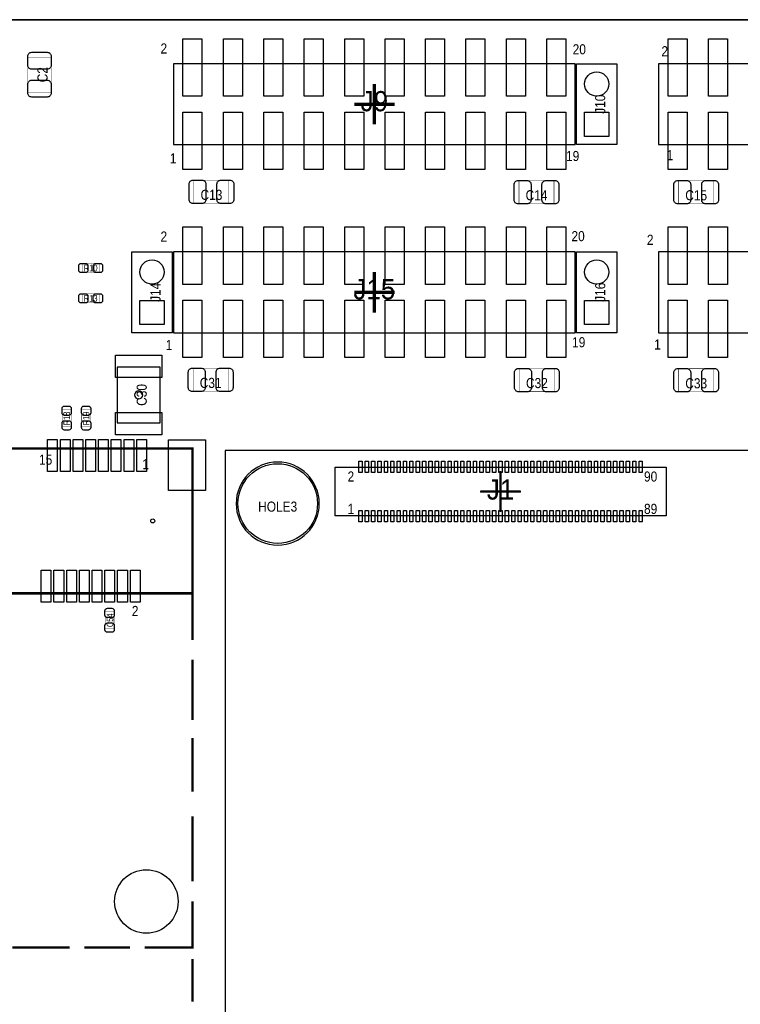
# Model space of a CAD drawing. Extents: x 0 to 170, y -5 to 120.
# Tile 5 of 13: x 48 to 94, y 58 to 120. Entities that reach past the tile are written whole.
import ezdxf
from ezdxf.enums import TextEntityAlignment as Align

# ---------------------------------------------------------------- set-up
doc = ezdxf.new("R2010")
doc.units = 0
for name, color, linetype in [('BG_OUTLINE', 3, 'CONTINUOUS'), ('PG_ASSEMBLY_TOP', 140, 'CONTINUOUS'), ('PG_BODY_CENTER', 211, 'CONTINUOUS'), ('PIN_TOP', 160, 'CONTINUOUS'), ('RD_ASSEMBLY_TOP', 140, 'CONTINUOUS')]:
    doc.layers.add(name, color=color, linetype=linetype)

msp = doc.modelspace()

# ---------------------------------------------------------------- linework, layer by layer
at = {"layer": 'BG_OUTLINE'}
msp.add_lwpolyline([(169.926, 0), (169.926, 39.77386), (164.5158, 39.77386, -0.414214), (163.5252, 40.76446), (163.5252, 44.26966, -0.406818), (164.5158, 45.28566), (169.926, 45.28566), (169.926, 70.5358), (164.5158, 70.5358, -0.414214), (163.5252, 71.5264), (163.5252, 75.0316, -0.406818), (164.5158, 76.0476), (169.926, 76.0476), (169.926, 119.888), (17.526, 119.888), (0, 119.888), (0, 0)], format="xyb", close=True, dxfattribs=at)
msp.add_lwpolyline([(17.526, 119.888), (169.926, 119.888)], dxfattribs=at)
at = {"layer": 'PG_ASSEMBLY_TOP'}
for points, const_width in [([(50.37582, 115.333526), (48.915828, 115.333526), (48.915828, 117.533674), (50.37582, 117.533674), (50.37582, 115.333526)], 0.024892), ([(59.351926, 108.34878), (59.351926, 109.808772), (61.552074, 109.808772), (61.552074, 108.34878), (59.351926, 108.34878)], 0.024892), ([(79.773526, 108.32338), (79.773526, 109.783372), (81.973674, 109.783372), (81.973674, 108.32338), (79.773526, 108.32338)], 0.024892), ([(89.806526, 108.32338), (89.806526, 109.783372), (92.006674, 109.783372), (92.006674, 108.32338), (89.806526, 108.32338)], 0.024892), ([(52.329588, 104.013), (52.329588, 104.572816), (53.389784, 104.572816), (53.389784, 104.013), (52.329588, 104.013)], 0.024892), ([(52.329588, 102.108), (52.329588, 102.667816), (53.389784, 102.667816), (53.389784, 102.108), (52.329588, 102.108)], 0.024892), ([(59.301126, 96.53778), (59.301126, 97.997772), (61.501274, 97.997772), (61.501274, 96.53778), (59.301126, 96.53778)], 0.024892), ([(79.798926, 96.526604), (79.798926, 97.986596), (81.999074, 97.986596), (81.999074, 96.526604), (79.798926, 96.526604)], 0.024892), ([(89.806526, 96.51238), (89.806526, 97.972372), (92.006674, 97.972372), (92.006674, 96.51238), (89.806526, 96.51238)], 0.024892), ([(51.637946, 94.338902), (51.07813, 94.338902), (51.07813, 95.399098), (51.637946, 95.399098), (51.637946, 94.338902)], 0.024892), ([(52.857146, 94.338902), (52.29733, 94.338902), (52.29733, 95.399098), (52.857146, 95.399098), (52.857146, 94.338902)], 0.024892), ([(29.262578, 83.86064), (29.262578, 92.960444), (59.262518, 92.960444), (59.262518, 83.86064), (29.262578, 83.86064), (29.262578, 81.49463)], 0.1524), ([(59.262518, 80.931004), (59.262518, 83.86064)], 0.1524), ([(53.771292, 82.699098), (54.331108, 82.699098), (54.331108, 81.638902), (53.771292, 81.638902), (53.771292, 82.699098)], 0.024892), ([(59.262518, 75.91044), (59.262518, 79.701644)], 0.1524), ([(59.262518, 71.402448), (59.262518, 74.783442)], 0.1524), ([(59.262518, 65.767204), (59.262518, 69.865494)], 0.1524), ([(56.250332, 61.610494), (59.262518, 61.610494), (59.262518, 64.507364)], 0.1524), ([(47.951136, 61.610494), (51.537362, 61.610494)], 0.1524), ([(52.459382, 61.610494), (55.328312, 61.610494)], 0.1524), ([(59.262518, 60.89015), (59.262518, 58.226198)], 0.1524)]:
    msp.add_lwpolyline(points, dxfattribs=dict(at, const_width=const_width))
for points in [[(58.0644, 112.0394), (83.312, 112.0394), (83.312, 117.1194), (58.0644, 117.1194), (58.0644, 112.0394)], [(88.5444, 112.0394), (113.792, 112.0394), (113.792, 117.1194), (88.5444, 117.1194), (88.5444, 112.0394)], [(58.0644, 100.2284), (83.312, 100.2284), (83.312, 105.3084), (58.0644, 105.3084), (58.0644, 100.2284)], [(88.5444, 100.2284), (113.792, 100.2284), (113.792, 105.3084), (88.5444, 105.3084), (88.5444, 100.2284)], [(68.216272, 91.793568), (89.012522, 91.793568), (89.012522, 88.720168), (68.216272, 88.720168), (68.216272, 91.793568)]]:
    msp.add_lwpolyline(points, dxfattribs=at)
for points in [[(85.9282, 112.0394), (83.3882, 112.0394), (83.3882, 117.1194), (85.9282, 117.1194)], [(57.9882, 100.2284), (55.4482, 100.2284), (55.4482, 105.3084), (57.9882, 105.3084)], [(85.9282, 100.2284), (83.3882, 100.2284), (83.3882, 105.3084), (85.9282, 105.3084)], [(54.529228, 98.07194), (54.529228, 94.57182), (57.229248, 94.57182), (57.229248, 98.07194)], [(61.311282, 92.837), (61.311282, 41.77411), (65.248282, 37.83711), (125.3744, 37.83711), (129.3114, 41.77411), (129.3114, 92.837)]]:
    msp.add_lwpolyline(points, close=True, dxfattribs=at)
msp.add_lwpolyline([(67.223386, 89.4969, 1), (62.003178, 89.4969, 1), (67.223386, 89.4969)], format="xyb", dxfattribs=at)
at = {"layer": 'PG_BODY_CENTER'}
for points, const_width in [([(70.6882, 113.3094), (70.6882, 115.8494)], 0.2032), ([(69.4182, 114.5794), (71.9582, 114.5794)], 0.2032), ([(70.6882, 101.4984), (70.6882, 104.0384)], 0.2032), ([(69.4182, 102.7684), (71.9582, 102.7684)], 0.2032), ([(78.61427, 88.986868), (78.61427, 91.526868)], 0.1524), ([(77.34427, 90.256868), (79.88427, 90.256868)], 0.1524)]:
    msp.add_lwpolyline(points, dxfattribs=dict(at, const_width=const_width))
msp.add_lwpolyline([(56.133238, 96.32188, 1), (55.625238, 96.32188, 1)], format="xyb", close=True, dxfattribs=at)
for points in [[(78.61427, 88.986868), (78.61427, 91.526868)], [(77.34427, 90.256868), (79.88427, 90.256868)]]:
    msp.add_lwpolyline(points, dxfattribs=at)
at = {"layer": 'PIN_TOP'}
for points in [[(58.6613, 115.0747), (58.6613, 118.6815), (59.8551, 118.6815), (59.8551, 115.0747)], [(61.2013, 115.0747), (61.2013, 118.6815), (62.3951, 118.6815), (62.3951, 115.0747)], [(63.7413, 115.0747), (63.7413, 118.6815), (64.9351, 118.6815), (64.9351, 115.0747)], [(66.2813, 115.0747), (66.2813, 118.6815), (67.4751, 118.6815), (67.4751, 115.0747)], [(68.8213, 115.0747), (68.8213, 118.6815), (70.0151, 118.6815), (70.0151, 115.0747)], [(71.3613, 115.0747), (71.3613, 118.6815), (72.5551, 118.6815), (72.5551, 115.0747)], [(73.9013, 115.0747), (73.9013, 118.6815), (75.0951, 118.6815), (75.0951, 115.0747)], [(76.4413, 115.0747), (76.4413, 118.6815), (77.6351, 118.6815), (77.6351, 115.0747)], [(78.9813, 115.0747), (78.9813, 118.6815), (80.1751, 118.6815), (80.1751, 115.0747)], [(81.5213, 115.0747), (81.5213, 118.6815), (82.7151, 118.6815), (82.7151, 115.0747)], [(89.1413, 115.0747), (89.1413, 118.6815), (90.3351, 118.6815), (90.3351, 115.0747)], [(91.6813, 115.0747), (91.6813, 118.6815), (92.8751, 118.6815), (92.8751, 115.0747)], [(58.6613, 110.4773), (58.6613, 114.0841), (59.8551, 114.0841), (59.8551, 110.4773)], [(61.2013, 110.4773), (61.2013, 114.0841), (62.3951, 114.0841), (62.3951, 110.4773)], [(63.7413, 110.4773), (63.7413, 114.0841), (64.9351, 114.0841), (64.9351, 110.4773)], [(66.2813, 110.4773), (66.2813, 114.0841), (67.4751, 114.0841), (67.4751, 110.4773)], [(68.8213, 110.4773), (68.8213, 114.0841), (70.0151, 114.0841), (70.0151, 110.4773)], [(71.3613, 110.4773), (71.3613, 114.0841), (72.5551, 114.0841), (72.5551, 110.4773)], [(73.9013, 110.4773), (73.9013, 114.0841), (75.0951, 114.0841), (75.0951, 110.4773)], [(76.4413, 110.4773), (76.4413, 114.0841), (77.6351, 114.0841), (77.6351, 110.4773)], [(78.9813, 110.4773), (78.9813, 114.0841), (80.1751, 114.0841), (80.1751, 110.4773)], [(81.5213, 110.4773), (81.5213, 114.0841), (82.7151, 114.0841), (82.7151, 110.4773)], [(85.4202, 112.5474), (83.8962, 112.5474), (83.8962, 114.0714), (85.4202, 114.0714)], [(89.1413, 110.4773), (89.1413, 114.0841), (90.3351, 114.0841), (90.3351, 110.4773)], [(91.6813, 110.4773), (91.6813, 114.0841), (92.8751, 114.0841), (92.8751, 110.4773)], [(58.6613, 103.2637), (58.6613, 106.8705), (59.8551, 106.8705), (59.8551, 103.2637)], [(61.2013, 103.2637), (61.2013, 106.8705), (62.3951, 106.8705), (62.3951, 103.2637)], [(63.7413, 103.2637), (63.7413, 106.8705), (64.9351, 106.8705), (64.9351, 103.2637)], [(66.2813, 103.2637), (66.2813, 106.8705), (67.4751, 106.8705), (67.4751, 103.2637)], [(68.8213, 103.2637), (68.8213, 106.8705), (70.0151, 106.8705), (70.0151, 103.2637)], [(71.3613, 103.2637), (71.3613, 106.8705), (72.5551, 106.8705), (72.5551, 103.2637)], [(73.9013, 103.2637), (73.9013, 106.8705), (75.0951, 106.8705), (75.0951, 103.2637)], [(76.4413, 103.2637), (76.4413, 106.8705), (77.6351, 106.8705), (77.6351, 103.2637)], [(78.9813, 103.2637), (78.9813, 106.8705), (80.1751, 106.8705), (80.1751, 103.2637)], [(81.5213, 103.2637), (81.5213, 106.8705), (82.7151, 106.8705), (82.7151, 103.2637)], [(89.1413, 103.2637), (89.1413, 106.8705), (90.3351, 106.8705), (90.3351, 103.2637)], [(91.6813, 103.2637), (91.6813, 106.8705), (92.8751, 106.8705), (92.8751, 103.2637)], [(57.4802, 100.7364), (55.9562, 100.7364), (55.9562, 102.2604), (57.4802, 102.2604)], [(58.6613, 98.6663), (58.6613, 102.2731), (59.8551, 102.2731), (59.8551, 98.6663)], [(61.2013, 98.6663), (61.2013, 102.2731), (62.3951, 102.2731), (62.3951, 98.6663)], [(63.7413, 98.6663), (63.7413, 102.2731), (64.9351, 102.2731), (64.9351, 98.6663)], [(66.2813, 98.6663), (66.2813, 102.2731), (67.4751, 102.2731), (67.4751, 98.6663)], [(68.8213, 98.6663), (68.8213, 102.2731), (70.0151, 102.2731), (70.0151, 98.6663)], [(71.3613, 98.6663), (71.3613, 102.2731), (72.5551, 102.2731), (72.5551, 98.6663)], [(73.9013, 98.6663), (73.9013, 102.2731), (75.0951, 102.2731), (75.0951, 98.6663)], [(76.4413, 98.6663), (76.4413, 102.2731), (77.6351, 102.2731), (77.6351, 98.6663)], [(78.9813, 98.6663), (78.9813, 102.2731), (80.1751, 102.2731), (80.1751, 98.6663)], [(81.5213, 98.6663), (81.5213, 102.2731), (82.7151, 102.2731), (82.7151, 98.6663)], [(85.4202, 100.7364), (83.8962, 100.7364), (83.8962, 102.2604), (85.4202, 102.2604)], [(89.1413, 98.6663), (89.1413, 102.2731), (90.3351, 102.2731), (90.3351, 98.6663)], [(91.6813, 98.6663), (91.6813, 102.2731), (92.8751, 102.2731), (92.8751, 98.6663)], [(57.329197, 97.421954), (54.429279, 97.421954), (54.429279, 98.822002), (57.329197, 98.822002)], [(57.329197, 93.821758), (54.429279, 93.821758), (54.429279, 95.221806), (57.329197, 95.221806)], [(50.157634, 91.50731), (50.157634, 93.51391), (50.767234, 93.51391), (50.767234, 91.50731)], [(50.957734, 91.50731), (50.957734, 93.51391), (51.567334, 93.51391), (51.567334, 91.50731)], [(51.757834, 91.50731), (51.757834, 93.51391), (52.367434, 93.51391), (52.367434, 91.50731)], [(52.55768, 91.50731), (52.55768, 93.51391), (53.16728, 93.51391), (53.16728, 91.50731)], [(53.35778, 91.50731), (53.35778, 93.51391), (53.96738, 93.51391), (53.96738, 91.50731)], [(54.157626, 91.50731), (54.157626, 93.51391), (54.767226, 93.51391), (54.767226, 91.50731)], [(54.957726, 91.50731), (54.957726, 93.51391), (55.567326, 93.51391), (55.567326, 91.50731)], [(55.757826, 91.50731), (55.757826, 93.51391), (56.367426, 93.51391), (56.367426, 91.50731)], [(57.756806, 90.310462), (57.756806, 93.510862), (60.068206, 93.510862), (60.068206, 90.310462)], [(69.713094, 91.452446), (69.713094, 92.15247), (69.912992, 92.15247), (69.912992, 91.452446)], [(70.113144, 91.452446), (70.113144, 92.15247), (70.313042, 92.15247), (70.313042, 91.452446)], [(70.513194, 91.452446), (70.513194, 92.15247), (70.713092, 92.15247), (70.713092, 91.452446)], [(70.913244, 91.452446), (70.913244, 92.15247), (71.113142, 92.15247), (71.113142, 91.452446)], [(71.313294, 91.452446), (71.313294, 92.15247), (71.513192, 92.15247), (71.513192, 91.452446)], [(71.713344, 91.452446), (71.713344, 92.15247), (71.913242, 92.15247), (71.913242, 91.452446)], [(72.113394, 91.452446), (72.113394, 92.15247), (72.313292, 92.15247), (72.313292, 91.452446)], [(72.513444, 91.452446), (72.513444, 92.15247), (72.713342, 92.15247), (72.713342, 91.452446)], [(72.913494, 91.452446), (72.913494, 92.15247), (73.113392, 92.15247), (73.113392, 91.452446)], [(73.313544, 91.452446), (73.313544, 92.15247), (73.513442, 92.15247), (73.513442, 91.452446)], [(73.713594, 91.452446), (73.713594, 92.15247), (73.913492, 92.15247), (73.913492, 91.452446)], [(74.113644, 91.452446), (74.113644, 92.15247), (74.313542, 92.15247), (74.313542, 91.452446)], [(74.513694, 91.452446), (74.513694, 92.15247), (74.713592, 92.15247), (74.713592, 91.452446)], [(74.913744, 91.452446), (74.913744, 92.15247), (75.113642, 92.15247), (75.113642, 91.452446)], [(75.313794, 91.452446), (75.313794, 92.15247), (75.513692, 92.15247), (75.513692, 91.452446)], [(75.713844, 91.452446), (75.713844, 92.15247), (75.913742, 92.15247), (75.913742, 91.452446)], [(76.113894, 91.452446), (76.113894, 92.15247), (76.313792, 92.15247), (76.313792, 91.452446)], [(76.513944, 91.452446), (76.513944, 92.15247), (76.713842, 92.15247), (76.713842, 91.452446)], [(76.913994, 91.452446), (76.913994, 92.15247), (77.113892, 92.15247), (77.113892, 91.452446)], [(77.314044, 91.452446), (77.314044, 92.15247), (77.513942, 92.15247), (77.513942, 91.452446)], [(77.714094, 91.452446), (77.714094, 92.15247), (77.913992, 92.15247), (77.913992, 91.452446)], [(78.114144, 91.452446), (78.114144, 92.15247), (78.314042, 92.15247), (78.314042, 91.452446)], [(78.514194, 91.452446), (78.514194, 92.15247), (78.714092, 92.15247), (78.714092, 91.452446)], [(78.914244, 91.452446), (78.914244, 92.15247), (79.114142, 92.15247), (79.114142, 91.452446)], [(79.314294, 91.452446), (79.314294, 92.15247), (79.514192, 92.15247), (79.514192, 91.452446)], [(79.714344, 91.452446), (79.714344, 92.15247), (79.914242, 92.15247), (79.914242, 91.452446)], [(80.114394, 91.452446), (80.114394, 92.15247), (80.314292, 92.15247), (80.314292, 91.452446)], [(80.514444, 91.452446), (80.514444, 92.15247), (80.714342, 92.15247), (80.714342, 91.452446)], [(80.914494, 91.452446), (80.914494, 92.15247), (81.114392, 92.15247), (81.114392, 91.452446)], [(81.314544, 91.452446), (81.314544, 92.15247), (81.514442, 92.15247), (81.514442, 91.452446)], [(81.714594, 91.452446), (81.714594, 92.15247), (81.914492, 92.15247), (81.914492, 91.452446)], [(82.114644, 91.452446), (82.114644, 92.15247), (82.314542, 92.15247), (82.314542, 91.452446)], [(82.514694, 91.452446), (82.514694, 92.15247), (82.714592, 92.15247), (82.714592, 91.452446)], [(82.914744, 91.452446), (82.914744, 92.15247), (83.114642, 92.15247), (83.114642, 91.452446)], [(83.314794, 91.452446), (83.314794, 92.15247), (83.514692, 92.15247), (83.514692, 91.452446)], [(83.714844, 91.452446), (83.714844, 92.15247), (83.914742, 92.15247), (83.914742, 91.452446)], [(84.114894, 91.452446), (84.114894, 92.15247), (84.314792, 92.15247), (84.314792, 91.452446)], [(84.514944, 91.452446), (84.514944, 92.15247), (84.714842, 92.15247), (84.714842, 91.452446)], [(84.914994, 91.452446), (84.914994, 92.15247), (85.114892, 92.15247), (85.114892, 91.452446)], [(85.315044, 91.452446), (85.315044, 92.15247), (85.514942, 92.15247), (85.514942, 91.452446)], [(85.715094, 91.452446), (85.715094, 92.15247), (85.914992, 92.15247), (85.914992, 91.452446)], [(86.115144, 91.452446), (86.115144, 92.15247), (86.315042, 92.15247), (86.315042, 91.452446)], [(86.515194, 91.452446), (86.515194, 92.15247), (86.715092, 92.15247), (86.715092, 91.452446)], [(86.915244, 91.452446), (86.915244, 92.15247), (87.115142, 92.15247), (87.115142, 91.452446)], [(87.315294, 91.452446), (87.315294, 92.15247), (87.515192, 92.15247), (87.515192, 91.452446)], [(69.713094, 88.361266), (69.713094, 89.06129), (69.912992, 89.06129), (69.912992, 88.361266)], [(70.113144, 88.361266), (70.113144, 89.06129), (70.313042, 89.06129), (70.313042, 88.361266)], [(70.513194, 88.361266), (70.513194, 89.06129), (70.713092, 89.06129), (70.713092, 88.361266)], [(70.913244, 88.361266), (70.913244, 89.06129), (71.113142, 89.06129), (71.113142, 88.361266)], [(71.313294, 88.361266), (71.313294, 89.06129), (71.513192, 89.06129), (71.513192, 88.361266)], [(71.713344, 88.361266), (71.713344, 89.06129), (71.913242, 89.06129), (71.913242, 88.361266)], [(72.113394, 88.361266), (72.113394, 89.06129), (72.313292, 89.06129), (72.313292, 88.361266)], [(72.513444, 88.361266), (72.513444, 89.06129), (72.713342, 89.06129), (72.713342, 88.361266)], [(72.913494, 88.361266), (72.913494, 89.06129), (73.113392, 89.06129), (73.113392, 88.361266)], [(73.313544, 88.361266), (73.313544, 89.06129), (73.513442, 89.06129), (73.513442, 88.361266)], [(73.713594, 88.361266), (73.713594, 89.06129), (73.913492, 89.06129), (73.913492, 88.361266)], [(74.113644, 88.361266), (74.113644, 89.06129), (74.313542, 89.06129), (74.313542, 88.361266)], [(74.513694, 88.361266), (74.513694, 89.06129), (74.713592, 89.06129), (74.713592, 88.361266)], [(74.913744, 88.361266), (74.913744, 89.06129), (75.113642, 89.06129), (75.113642, 88.361266)], [(75.313794, 88.361266), (75.313794, 89.06129), (75.513692, 89.06129), (75.513692, 88.361266)], [(75.713844, 88.361266), (75.713844, 89.06129), (75.913742, 89.06129), (75.913742, 88.361266)], [(76.113894, 88.361266), (76.113894, 89.06129), (76.313792, 89.06129), (76.313792, 88.361266)], [(76.513944, 88.361266), (76.513944, 89.06129), (76.713842, 89.06129), (76.713842, 88.361266)], [(76.913994, 88.361266), (76.913994, 89.06129), (77.113892, 89.06129), (77.113892, 88.361266)], [(77.314044, 88.361266), (77.314044, 89.06129), (77.513942, 89.06129), (77.513942, 88.361266)], [(77.714094, 88.361266), (77.714094, 89.06129), (77.913992, 89.06129), (77.913992, 88.361266)], [(78.114144, 88.361266), (78.114144, 89.06129), (78.314042, 89.06129), (78.314042, 88.361266)], [(78.514194, 88.361266), (78.514194, 89.06129), (78.714092, 89.06129), (78.714092, 88.361266)], [(78.914244, 88.361266), (78.914244, 89.06129), (79.114142, 89.06129), (79.114142, 88.361266)], [(79.314294, 88.361266), (79.314294, 89.06129), (79.514192, 89.06129), (79.514192, 88.361266)], [(79.714344, 88.361266), (79.714344, 89.06129), (79.914242, 89.06129), (79.914242, 88.361266)], [(80.114394, 88.361266), (80.114394, 89.06129), (80.314292, 89.06129), (80.314292, 88.361266)], [(80.514444, 88.361266), (80.514444, 89.06129), (80.714342, 89.06129), (80.714342, 88.361266)], [(80.914494, 88.361266), (80.914494, 89.06129), (81.114392, 89.06129), (81.114392, 88.361266)], [(81.314544, 88.361266), (81.314544, 89.06129), (81.514442, 89.06129), (81.514442, 88.361266)], [(81.714594, 88.361266), (81.714594, 89.06129), (81.914492, 89.06129), (81.914492, 88.361266)], [(82.114644, 88.361266), (82.114644, 89.06129), (82.314542, 89.06129), (82.314542, 88.361266)], [(82.514694, 88.361266), (82.514694, 89.06129), (82.714592, 89.06129), (82.714592, 88.361266)], [(82.914744, 88.361266), (82.914744, 89.06129), (83.114642, 89.06129), (83.114642, 88.361266)], [(83.314794, 88.361266), (83.314794, 89.06129), (83.514692, 89.06129), (83.514692, 88.361266)], [(83.714844, 88.361266), (83.714844, 89.06129), (83.914742, 89.06129), (83.914742, 88.361266)], [(84.114894, 88.361266), (84.114894, 89.06129), (84.314792, 89.06129), (84.314792, 88.361266)], [(84.514944, 88.361266), (84.514944, 89.06129), (84.714842, 89.06129), (84.714842, 88.361266)], [(84.914994, 88.361266), (84.914994, 89.06129), (85.114892, 89.06129), (85.114892, 88.361266)], [(85.315044, 88.361266), (85.315044, 89.06129), (85.514942, 89.06129), (85.514942, 88.361266)], [(85.715094, 88.361266), (85.715094, 89.06129), (85.914992, 89.06129), (85.914992, 88.361266)], [(86.115144, 88.361266), (86.115144, 89.06129), (86.315042, 89.06129), (86.315042, 88.361266)], [(86.515194, 88.361266), (86.515194, 89.06129), (86.715092, 89.06129), (86.715092, 88.361266)], [(86.915244, 88.361266), (86.915244, 89.06129), (87.115142, 89.06129), (87.115142, 88.361266)], [(87.315294, 88.361266), (87.315294, 89.06129), (87.515192, 89.06129), (87.515192, 88.361266)], [(49.757838, 83.307174), (49.757838, 85.313774), (50.367438, 85.313774), (50.367438, 83.307174)], [(50.557684, 83.307174), (50.557684, 85.313774), (51.167284, 85.313774), (51.167284, 83.307174)], [(51.357784, 83.307174), (51.357784, 85.313774), (51.967384, 85.313774), (51.967384, 83.307174)], [(52.15763, 83.307174), (52.15763, 85.313774), (52.76723, 85.313774), (52.76723, 83.307174)], [(52.95773, 83.307174), (52.95773, 85.313774), (53.56733, 85.313774), (53.56733, 83.307174)], [(53.75783, 83.307174), (53.75783, 85.313774), (54.36743, 85.313774), (54.36743, 83.307174)], [(54.557676, 83.307174), (54.557676, 85.313774), (55.167276, 85.313774), (55.167276, 83.307174)], [(55.357776, 83.307174), (55.357776, 85.313774), (55.967376, 85.313774), (55.967376, 83.307174)]]:
    msp.add_lwpolyline(points, close=True, dxfattribs=at)
for points in [[(50.3809, 117.588538), (50.3809, 117.028722, -0.414709), (50.13071, 116.778532), (49.160938, 116.778532, -0.414709), (48.910748, 117.028722), (48.910748, 117.588538, -0.414709), (49.160938, 117.838728), (50.13071, 117.838728, -0.414709)], [(48.910748, 115.278662), (48.910748, 115.838478, -0.414709), (49.160938, 116.088668), (50.13071, 116.088668, -0.414709), (50.3809, 115.838478), (50.3809, 115.278662, -0.414709), (50.13071, 115.028472), (49.160938, 115.028472, -0.414709)], [(59.297062, 109.813852), (59.856878, 109.813852, -0.414709), (60.107068, 109.563662), (60.107068, 108.59389, -0.414709), (59.856878, 108.3437), (59.297062, 108.3437, -0.414709), (59.046872, 108.59389), (59.046872, 109.563662, -0.414709)], [(61.606938, 108.3437), (61.047122, 108.3437, -0.414709), (60.796932, 108.59389), (60.796932, 109.563662, -0.414709), (61.047122, 109.813852), (61.606938, 109.813852, -0.414709), (61.857128, 109.563662), (61.857128, 108.59389, -0.414709)], [(79.718662, 109.788452), (80.278478, 109.788452, -0.414709), (80.528668, 109.538262), (80.528668, 108.56849, -0.414709), (80.278478, 108.3183), (79.718662, 108.3183, -0.414709), (79.468472, 108.56849), (79.468472, 109.538262, -0.414709)], [(82.028538, 108.3183), (81.468722, 108.3183, -0.414709), (81.218532, 108.56849), (81.218532, 109.538262, -0.414709), (81.468722, 109.788452), (82.028538, 109.788452, -0.414709), (82.278728, 109.538262), (82.278728, 108.56849, -0.414709)], [(89.751662, 109.788452), (90.311478, 109.788452, -0.414709), (90.561668, 109.538262), (90.561668, 108.56849, -0.414709), (90.311478, 108.3183), (89.751662, 108.3183, -0.414709), (89.501472, 108.56849), (89.501472, 109.538262, -0.414709)], [(92.061538, 108.3183), (91.501722, 108.3183, -0.414709), (91.251532, 108.56849), (91.251532, 109.538262, -0.414709), (91.501722, 109.788452), (92.061538, 109.788452, -0.414709), (92.311728, 109.538262), (92.311728, 108.56849, -0.414709)], [(52.259738, 104.582976), (52.539646, 104.582976, -0.414846), (52.68976, 104.432862), (52.68976, 104.152954, -0.414846), (52.539646, 104.00284), (52.259738, 104.00284, -0.414846), (52.109624, 104.152954), (52.109624, 104.432862, -0.414846)], [(53.459634, 104.00284), (53.179726, 104.00284, -0.414846), (53.029612, 104.152954), (53.029612, 104.432862, -0.414846), (53.179726, 104.582976), (53.459634, 104.582976, -0.414846), (53.609748, 104.432862), (53.609748, 104.152954, -0.414846)], [(52.259738, 102.677976), (52.539646, 102.677976, -0.414846), (52.68976, 102.527862), (52.68976, 102.247954, -0.414846), (52.539646, 102.09784), (52.259738, 102.09784, -0.414846), (52.109624, 102.247954), (52.109624, 102.527862, -0.414846)], [(53.459634, 102.09784), (53.179726, 102.09784, -0.414846), (53.029612, 102.247954), (53.029612, 102.527862, -0.414846), (53.179726, 102.677976), (53.459634, 102.677976, -0.414846), (53.609748, 102.527862), (53.609748, 102.247954, -0.414846)], [(59.246262, 98.002852), (59.806078, 98.002852, -0.414709), (60.056268, 97.752662), (60.056268, 96.78289, -0.414709), (59.806078, 96.5327), (59.246262, 96.5327, -0.414709), (58.996072, 96.78289), (58.996072, 97.752662, -0.414709)], [(61.556138, 96.5327), (60.996322, 96.5327, -0.414709), (60.746132, 96.78289), (60.746132, 97.752662, -0.414709), (60.996322, 98.002852), (61.556138, 98.002852, -0.414709), (61.806328, 97.752662), (61.806328, 96.78289, -0.414709)], [(79.744062, 97.991676), (80.303878, 97.991676, -0.414709), (80.554068, 97.741486), (80.554068, 96.771714, -0.414709), (80.303878, 96.521524), (79.744062, 96.521524, -0.414709), (79.493872, 96.771714), (79.493872, 97.741486, -0.414709)], [(82.053938, 96.521524), (81.494122, 96.521524, -0.414709), (81.243932, 96.771714), (81.243932, 97.741486, -0.414709), (81.494122, 97.991676), (82.053938, 97.991676, -0.414709), (82.304128, 97.741486), (82.304128, 96.771714, -0.414709)], [(89.751662, 97.977452), (90.311478, 97.977452, -0.414709), (90.561668, 97.727262), (90.561668, 96.75749, -0.414709), (90.311478, 96.5073), (89.751662, 96.5073, -0.414709), (89.501472, 96.75749), (89.501472, 97.727262, -0.414709)], [(92.061538, 96.5073), (91.501722, 96.5073, -0.414709), (91.251532, 96.75749), (91.251532, 97.727262, -0.414709), (91.501722, 97.977452), (92.061538, 97.977452, -0.414709), (92.311728, 97.727262), (92.311728, 96.75749, -0.414709)], [(51.648106, 95.468948), (51.648106, 95.18904, -0.414846), (51.497992, 95.038926), (51.218084, 95.038926, -0.414846), (51.06797, 95.18904), (51.06797, 95.468948, -0.414846), (51.218084, 95.619062), (51.497992, 95.619062, -0.414846)], [(52.867306, 95.468948), (52.867306, 95.18904, -0.414846), (52.717192, 95.038926), (52.437284, 95.038926, -0.414846), (52.28717, 95.18904), (52.28717, 95.468948, -0.414846), (52.437284, 95.619062), (52.717192, 95.619062, -0.414846)], [(51.06797, 94.269052), (51.06797, 94.54896, -0.414846), (51.218084, 94.699074), (51.497992, 94.699074, -0.414846), (51.648106, 94.54896), (51.648106, 94.269052, -0.414846), (51.497992, 94.118938), (51.218084, 94.118938, -0.414846)], [(52.28717, 94.269052), (52.28717, 94.54896, -0.414846), (52.437284, 94.699074), (52.717192, 94.699074, -0.414846), (52.867306, 94.54896), (52.867306, 94.269052, -0.414846), (52.717192, 94.118938), (52.437284, 94.118938, -0.414846)], [(54.341268, 82.768948), (54.341268, 82.48904, -0.414846), (54.191154, 82.338926), (53.911246, 82.338926, -0.414846), (53.761132, 82.48904), (53.761132, 82.768948, -0.414846), (53.911246, 82.919062), (54.191154, 82.919062, -0.414846)], [(53.761132, 81.569052), (53.761132, 81.84896, -0.414846), (53.911246, 81.999074), (54.191154, 81.999074, -0.414846), (54.341268, 81.84896), (54.341268, 81.569052, -0.414846), (54.191154, 81.418938), (53.911246, 81.418938, -0.414846)]]:
    msp.add_lwpolyline(points, format="xyb", close=True, dxfattribs=at)
for centre, radius in [((84.6582, 115.8494), 0.762), ((56.7182, 104.0384), 0.762), ((84.6582, 104.0384), 0.762), ((64.613282, 89.4969), 2.499995), ((56.76265, 88.410542), 0.127), ((56.3626, 64.510666), 1.9939)]:
    msp.add_circle(centre, radius, dxfattribs=at)

# ---------------------------------------------------------------- texts
at = {"layer": 'PG_ASSEMBLY_TOP', "width": 0.88}
for s, p in [('2', (57.2516, 117.76202)), ('20', (83.1469, 117.71122)), ('2', (88.7222, 117.5893)), ('1', (57.8358, 110.8583)), ('19', (82.7278, 111.0107)), ('1', (89.0524, 111.0615)), ('2', (57.2516, 105.95102)), ('20', (83.0707, 105.97642)), ('2', (87.8078, 105.74782)), ('1', (57.5818, 99.14382)), ('19', (83.1088, 99.314)), ('1', (88.265, 99.16922)), ('15', (49.619662, 91.939618)), ('1', (56.1086, 91.6559)), ('2', (69.003672, 90.879168)), ('90', (87.628222, 90.879168)), ('1', (69.003672, 88.847168)), ('89', (87.628222, 88.847168)), ('2', (55.4482, 82.4357))]:
    msp.add_text(s, height=0.635, dxfattribs=at).set_placement(p)
at = {"layer": 'RD_ASSEMBLY_TOP'}
for s, height, width, p in [('C2', 0.635, 0.88, (50.153824, 116.4336)), ('J10', 0.635, 0.88, (85.1916, 114.5794)), ('J14', 0.635, 0.88, (57.2516, 102.7684)), ('J16', 0.635, 0.88, (85.1916, 102.7684)), ('C30', 0.635, 0.88, (56.387238, 96.32188)), ('R18', 0.4064, 0.875, (51.561238, 94.8436)), ('R19', 0.4064, 0.875, (52.780438, 94.8436)), ('C54', 0.4064, 0.875, (54.2798, 82.169))]:
    msp.add_text(s, height=height, rotation=90, dxfattribs=dict(at, width=width)).set_placement(p, align=Align.CENTER)
for s, height, width, p in [('J9', 1.27, 0.96, (70.6882, 114.1349)), ('C13', 0.635, 0.88, (60.452, 108.570776)), ('C14', 0.635, 0.88, (80.8736, 108.545376)), ('C15', 0.635, 0.88, (90.9066, 108.545376)), ('R10', 0.4064, 0.875, (52.859686, 104.089708)), ('J15', 1.27, 0.96, (70.6882, 102.3239)), ('R13', 0.4064, 0.875, (52.859686, 102.184708)), ('C31', 0.635, 0.88, (60.4012, 96.759776)), ('C32', 0.635, 0.88, (80.899, 96.7486)), ('C33', 0.635, 0.88, (90.9066, 96.734376)), ('J1', 1.27, 0.96, (78.614524, 89.748868)), ('HOLE3', 0.635, 0.88, (64.613282, 88.9889))]:
    msp.add_text(s, height=height, dxfattribs=dict(at, width=width)).set_placement(p, align=Align.CENTER)

doc.saveas('drawing.dxf')
